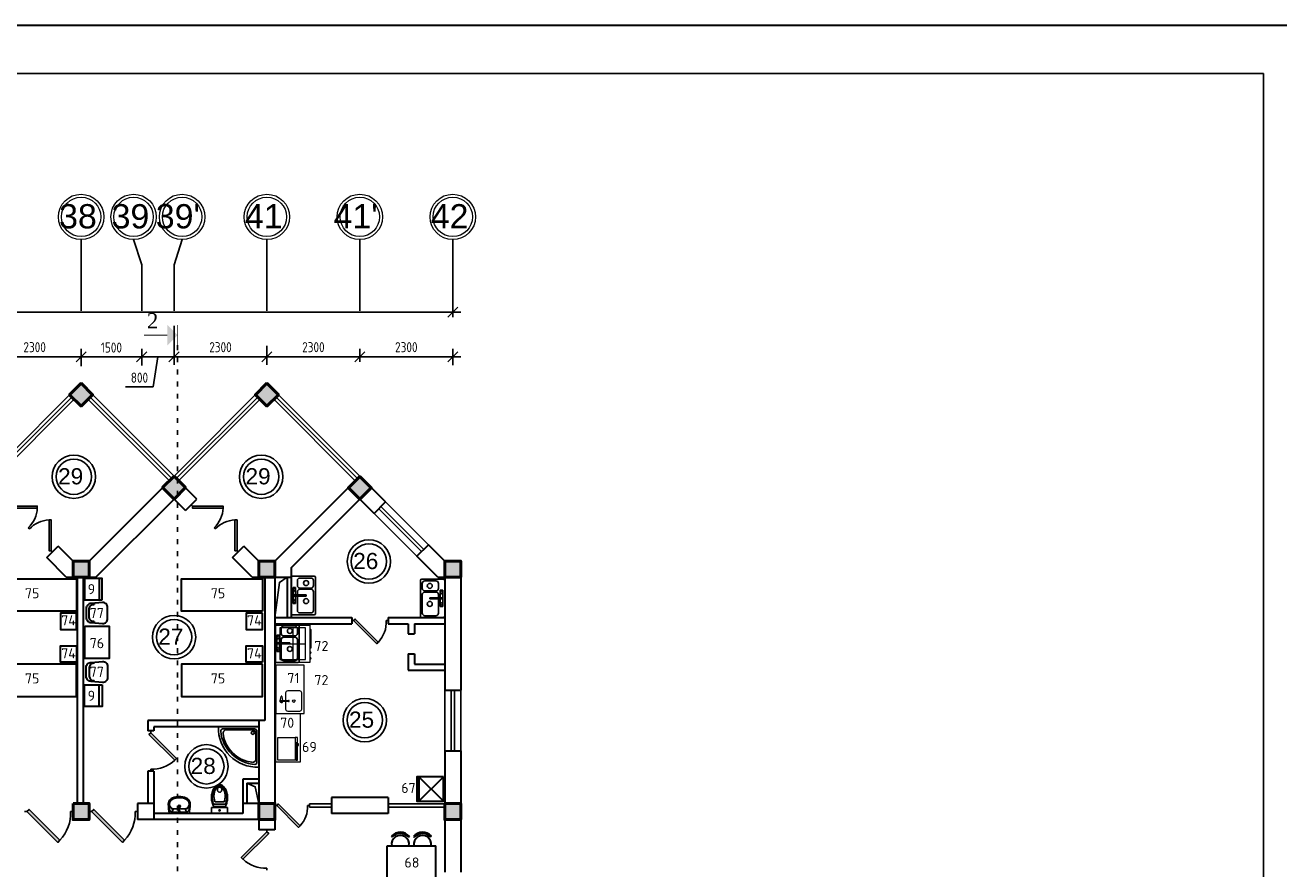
# Model space of a CAD drawing. Header units: millimetres. Extents: x 151654 to 877351, y 70322 to 154322.
# Tile 166 of 173: x 410765 to 441802, y 133434 to 154322. Entities that reach past the tile are written whole.
import ezdxf
from ezdxf.enums import TextEntityAlignment as Align

# ---------------------------------------------------------------- set-up
doc = ezdxf.new("R2010")
doc.units = ezdxf.units.MM
doc.linetypes.add('ACAD_ISO03W100', pattern=[30, 12, -18])
doc.linetypes.add('ACAD_ISO04W100', pattern=[30, 24, -3, 0, -3])
for name, color, linetype in [('kolonn', 7, 'Continuous'), ('os', 253, 'Continuous'), ('RENDER', 252, 'Continuous'), ('su', 7, 'Continuous')]:
    doc.layers.add(name, color=color, linetype=linetype)
for name, color, linetype, lineweight in [('технологич.о', 152, 'Continuous', 30), ('ТХ', 152, 'Continuous', 30), ('ТХ Вспомогательное оборудование', 86, 'Continuous', 9), ('ТХ Тепловое оборудование', 14, 'Continuous', 9)]:
    doc.layers.add(name, color=color, linetype=linetype, lineweight=lineweight)
doc.styles.add('GOST', font='isocpeur.ttf')
doc.styles.add('RomanS', font='times.ttf')
doc.styles.get("Standard").update_dxf_attribs({"font": 'arial.ttf'})
doc.styles.add('ГОСТ 2.304', font='CS_Gost2304.shx')
doc.dimstyles.new('СПДС', dxfattribs={"dimscale": 100, "dimtxt": 2.5, "dimasz": 2.5, "dimexe": 2, "dimexo": 0.625, "dimgap": 1, "dimtad": 1, "dimdec": 0, "dimtxsty": 'ГОСТ 2.304', "dimblk": 'OBLIQUE', "dimblk1": 'OBLIQUE', "dimblk2": 'OBLIQUE', "dimcen": 2.5, "dimdle": 2, "dimadec": 0, "dimazin": 2, "dimtfac": 0.75, "dimtdec": 4, "dimtmove": 1, "dimatfit": 3, "dimfxl": 1, "dimtfill": 1, "dimtolj": 1, "dimarcsym": 1})
pattern_1 = [(180, (-1150119.1421848, 2746708.3630537), (0, 0.00136125), [])]
pattern_2 = [(180, (-1150119.4463504, 2746785.3122192), (0, 0.00136125), [])]

# ---------------------------------------------------------------- blocks, each defined once
blk = doc.blocks.new('ghsdd')
at = {"ltscale": 50, "true_color": 0x757575}
h = blk.add_hatch(color=8, dxfattribs=at)
h.paths.add_polyline_path([(0, 200), (-200, 200), (-200, 0), (0, 0)])
h.paths.add_polyline_path([(200, 0), (200, 200), (0, 200), (0, 0)])
h.paths.add_polyline_path([(0, 0), (-200, 0), (-200, -200), (0, -200)])
h.paths.add_polyline_path([(0, 0), (0, -200), (200, -200), (200, 0)])
at = {"lineweight": 50, "ltscale": 50}
blk.add_lwpolyline([(200, 200), (200, -200), (-200, -200), (-200, 200), (200, 200)], dxfattribs=at)
blk = doc.blocks.new('Podd_igl_as100x100')
for p, q in [((0, 1000), (0, 0)), ((-80, 808), (-80, 153)), ((-54, 897), (-54, 104)), ((0, 0), (-1000, 0)), ((-106, 50), (-891, 50)), ((-158, 74), (-799, 73))]:
    blk.add_line(p, q)
blk.add_circle((-152, 149), 37.8)
for centre, radius, start, end in [((-42, 42), 959, 87.5145, 182.4855), ((-22, 34), 914, 95.7508, 176.1666), ((-109, 889), 55.4, 7.9715, 94.7418), ((-67, 71), 821, 97.4497, 172.9032), ((-160, 806), 80.2, 1.4931, 100.036), ((-891, 93), 43.1, 176.352, 270.7469), ((-799, 157), 84.3, 169.7158, 269.999), ((-155, 149), 75.6, 267.8648, 3.2153), ((-107, 102), 52.6, 270.31, 1.996)]:
    blk.add_arc(centre, radius, start, end)
blk = doc.blocks.new('UM_8')
for p, q in [((244, 0), (-244, 0)), ((-182, -45), (-146, -110)), ((175, -30), (-175, -30)), ((142, -120), (-132, -120)), ((35, -180), (-35, -180)), ((27, -61), (-27, -61)), ((0, -88), (0, -34)), ((0, -145), (0, -215)), ((182, -45), (146, -110))]:
    blk.add_line(p, q)
for centre, radius in [((0, -180), 27), ((0, -61), 17), ((0, -180), 17)]:
    blk.add_circle(centre, radius)
for centre, radius, start, end in [((-244, 0), 0.5, 90, 167.3206), ((244, 0), 0.5, 12.6794, 90), ((-104, -234), 169, 178.312, 234.1043), ((894, -257), 1167, 167.3206, 178.6525), ((-273, -229), 0.5, 358.312, 358.6525), ((68, -206), 330, 154.5977, 180.3349), ((-104, -233), 138, 141.0504, 245.2718), ((-175, -90), 60, 90, 154.5977), ((-104, -233), 148, 141.0504, 147.7493), ((-139, -232), 123, 98.7111, 129.9424), ((-139, -232), 113, 86.1548, 129.9424), ((139, -232), 113, 50.0576, 93.8452), ((139, -232), 123, 50.0576, 81.2889), ((104, -233), 138, 294.7282, 38.9496), ((175, -90), 60, 25.4023, 90), ((104, -234), 169, 305.8957, 1.688), ((104, -233), 148, 32.2507, 38.9496), ((-68, -206), 330, 359.6651, 25.4023), ((-894, -257), 1167, 1.3475, 12.6794), ((273, -229), 0.5, 181.3475, 181.688), ((-27, -71), 347, 239.6448, 267.5368), ((-27, -71), 317, 244.8898, 267.5368), ((0, 80), 500, 265.1692, 274.8308), ((0, 80), 470, 265.1692, 274.8308), ((27, -71), 317, 272.4632, 300.3552), ((27, -71), 347, 272.4632, 300.3552)]:
    blk.add_arc(centre, radius, start, end)
blk = doc.blocks.new('Mojka_1')
for p, q in [((-600, 446), (-600, -446)), ((-31, 477), (-569, 477)), ((-554, 369), (-554, 246)), ((-492, 431), (-215, 431)), ((-154, 369), (-154, 246)), ((0, -446), (0, 446)), ((-554, -369), (-554, 92)), ((-215, 185), (-492, 185)), ((-492, 154), (-215, 154)), ((-369, -15), (-369, 15)), ((-369, 15), (-62, 15)), ((-154, 92), (-154, 15)), ((-108, 15), (-108, 200)), ((-108, 200), (-46, 200)), ((-62, 15), (-62, -15)), ((-46, 200), (-46, -200)), ((-62, -15), (-369, -15)), ((-154, -15), (-154, -369)), ((-108, -200), (-108, -15)), ((-46, -200), (-108, -200)), ((-569, -477), (-31, -477)), ((-215, -431), (-492, -431))]:
    blk.add_line(p, q)
for centre, radius in [((-369, 308), 61.6), ((-77, 139), 30.8), ((-369, -139), 61.6), ((-77, -139), 30.8)]:
    blk.add_circle(centre, radius)
for centre, radius, start, end in [((-569, 446), 30.8, 90, 180), ((-492, 369), 61.6, 90, 180), ((-215, 369), 61.6, 0, 90), ((-31, 446), 30.8, 0, 90), ((-492, 246), 61.6, 180, 270), ((-492, 92), 61.6, 90, 180), ((-215, 246), 61.6, 270.0001, 0), ((-215, 92), 61.6, 0, 90), ((-569, -446), 30.8, 180, 270), ((-492, -369), 61.6, 180, 270), ((-215, -369), 61.6, 270.0001, 0), ((-31, -446), 30.8, 270.0001, 0)]:
    blk.add_arc(centre, radius, start, end)
blk = doc.blocks.new('UniTAZZ_3')
for p, q in [((-293, -112), (-293, 112)), ((-230, -144), (-230, 144)), ((-178, -144), (-178, 144)), ((-152, 200), (-152, -200)), ((0, 200), (-152, 200)), ((0, -200), (0, 200)), ((-152, -200), (0, -200))]:
    blk.add_line(p, q)
blk.add_circle((-76, 0), 17)
for centre, radius, start, end in [((-581, 0), 131, 146.9765, 180), ((-581, 0), 131, 180, 213.0235), ((-493, -57), 235, 122.5078, 146.9765), ((-564, 0), 117, 146.9765, 180), ((-575, 0), 87.7, 145.7058, 180), ((-575, 0), 87.7, 180, 214.2942), ((-485, -51), 211, 122.5078, 146.9765), ((-610, 0), 46, 153.6325, 180), ((-610, 0), 46, 180, 206.3675), ((-600, -5), 56.5, 129.8827, 153.6325), ((-507, -46), 170, 121.2723, 145.7058), ((-594, -12), 66, 109.092, 129.8827), ((-435, -148), 343, 104.7867, 122.5078), ((-590, -23), 78.1, 90, 109.092), ((-433, -133), 308, 104.7867, 122.5078), ((-462, -121), 257, 104.1209, 121.2723), ((-590, -23), 78.1, 70.908, 90), ((-586, -12), 66, 50.1173, 70.908), ((-580, -5), 56.5, 26.3675, 50.1173), ((-571, 0), 46, 0, 26.3675), ((-571, 0), 46, 333.6325, 0), ((-432, -238), 378, 90, 104.1209), ((-397, -291), 491, 90, 104.7867), ((-399, -261), 441, 90, 104.7867), ((-432, -238), 378, 75.8791, 90), ((-399, -261), 441, 75.2133, 90), ((-397, -291), 491, 75.2133, 90), ((-403, -121), 257, 64.7964, 75.8791), ((-365, -133), 308, 63.9053, 75.2133), ((-359, -148), 343, 58.1489, 75.2133), ((-493, 57), 235, 213.0235, 237.4922), ((-564, 0), 117, 180, 213.0235), ((-485, 51), 211, 213.0235, 237.4922), ((-600, 5), 56.5, 206.3675, 230.1173), ((-507, 47), 170, 214.2942, 238.7277), ((-594, 12), 66, 230.1173, 250.908), ((-435, 148), 343, 237.4922, 255.2133), ((-590, 24), 78.1, 250.908, 270), ((-433, 132), 308, 237.4922, 255.2133), ((-462, 121), 257, 238.7277, 255.8791), ((-590, 24), 78.1, 270, 289.092), ((-586, 12), 66, 289.092, 309.8827), ((-580, 5), 56.5, 309.8827, 333.6325), ((-432, 238), 378, 255.8791, 270), ((-397, 291), 491, 255.2133, 270), ((-399, 261), 441, 255.2133, 270), ((-432, 238), 378, 270, 284.1209), ((-399, 261), 441, 270, 284.7867), ((-397, 291), 491, 270, 284.7867), ((-403, 121), 257, 284.1209, 295.2036), ((-365, 132), 308, 284.7867, 296.0947), ((-359, 148), 343, 284.7867, 301.8511)]:
    blk.add_arc(centre, radius, start, end)
blk = doc.blocks.new('jfgjhsdf')
blk.add_hatch(color=1).paths.add_polyline_path([(-593, 731), (-637, 687), (0, 50), (44, 94)])
at = {"color": 1}
for p, q in [((0, 1000), (0, 950)), ((0, 50), (0, 0))]:
    blk.add_line(p, q, dxfattribs=at)
blk.add_lwpolyline([(0, 50), (-637, 687), (-593, 731), (44, 94), (0, 50)], dxfattribs=at)
blk.add_arc((-33, 130), 821, 87.662, 132.9147, dxfattribs=at)
blk = doc.blocks.new('_Oblique')
at = {"color": 0, "linetype": 'ByBlock', "lineweight": -2}
blk.add_line((-0.5, -0.5), (0.5, 0.5), dxfattribs=at)
blk = doc.blocks.new('*D1217')
at = {"color": 0, "lineweight": -2, "transparency": 16777216}
for p, q in [((409852, 145880), (409852, 146309)), ((412152, 145880), (412152, 146309)), ((409652, 146109), (412352, 146109))]:
    blk.add_line(p, q, dxfattribs=at)
at = {"color": 0, "lineweight": -2, "transparency": 16777216, "xscale": 250, "yscale": 250, "zscale": 250, "rotation": 180}
blk.add_blockref('_Oblique', (409852, 146109), dxfattribs=at)
at = {"color": 0, "lineweight": -2, "transparency": 16777216, "xscale": 250, "yscale": 250, "zscale": 250}
blk.add_blockref('_Oblique', (412152, 146109), dxfattribs=at)
at = {"color": 0, "transparency": 16777216, "insert": (411002, 146349), "char_height": 250, "attachment_point": 5, "style": 'ГОСТ 2.304', "bg_fill": 3, "box_fill_scale": 1.1, "bg_fill_color": 256, "bg_fill_true_color": 13158600, "bg_fill_transparency": 0}
blk.add_mtext('\\A1;2300', dxfattribs=at)
blk = doc.blocks.new('*D1218')
at = {"color": 0, "lineweight": -2, "transparency": 16777216}
for p, q in [((412152, 145880), (412152, 146309)), ((413652, 145893), (413652, 146309)), ((411952, 146109), (413852, 146109))]:
    blk.add_line(p, q, dxfattribs=at)
at = {"color": 0, "lineweight": -2, "transparency": 16777216, "xscale": 250, "yscale": 250, "zscale": 250, "rotation": 180}
blk.add_blockref('_Oblique', (412152, 146109), dxfattribs=at)
at = {"color": 0, "lineweight": -2, "transparency": 16777216, "xscale": 250, "yscale": 250, "zscale": 250}
blk.add_blockref('_Oblique', (413652, 146109), dxfattribs=at)
at = {"color": 0, "transparency": 16777216, "insert": (412902, 146340), "char_height": 250, "attachment_point": 5, "style": 'ГОСТ 2.304', "bg_fill": 3, "box_fill_scale": 1.1, "bg_fill_color": 256, "bg_fill_true_color": 13158600, "bg_fill_transparency": 0}
blk.add_mtext('\\A1;1500', dxfattribs=at)
blk = doc.blocks.new('*D1219')
at = {"color": 0, "lineweight": -2, "transparency": 16777216}
for p, q in [((414452, 146877), (414452, 145909)), ((413652, 145893), (413652, 146309)), ((413452, 146109), (414652, 146109)), ((414052, 146109), (413939, 145370)), ((413939, 145370), (413252, 145370))]:
    blk.add_line(p, q, dxfattribs=at)
at = {"color": 0, "lineweight": -2, "transparency": 16777216, "xscale": 250, "yscale": 250, "zscale": 250, "rotation": 180}
blk.add_blockref('_Oblique', (413652, 146109), dxfattribs=at)
at = {"color": 0, "lineweight": -2, "transparency": 16777216, "xscale": 250, "yscale": 250, "zscale": 250}
blk.add_blockref('_Oblique', (414452, 146109), dxfattribs=at)
at = {"color": 0, "transparency": 16777216, "insert": (413596, 145595), "char_height": 250, "attachment_point": 5, "style": 'ГОСТ 2.304', "bg_fill": 3, "box_fill_scale": 1.1, "bg_fill_color": 256, "bg_fill_true_color": 13158600, "bg_fill_transparency": 0}
blk.add_mtext('\\A1;800', dxfattribs=at)
blk = doc.blocks.new('*D1220')
at = {"color": 0, "lineweight": -2, "transparency": 16777216}
for p, q in [((414452, 146877), (414452, 145909)), ((416752, 146386), (416752, 145909)), ((414252, 146109), (416952, 146109))]:
    blk.add_line(p, q, dxfattribs=at)
at = {"color": 0, "lineweight": -2, "transparency": 16777216, "xscale": 250, "yscale": 250, "zscale": 250, "rotation": 180}
blk.add_blockref('_Oblique', (414452, 146109), dxfattribs=at)
at = {"color": 0, "lineweight": -2, "transparency": 16777216, "xscale": 250, "yscale": 250, "zscale": 250}
blk.add_blockref('_Oblique', (416752, 146109), dxfattribs=at)
at = {"color": 0, "transparency": 16777216, "insert": (415602, 146349), "char_height": 250, "attachment_point": 5, "style": 'ГОСТ 2.304', "bg_fill": 3, "box_fill_scale": 1.1, "bg_fill_color": 256, "bg_fill_true_color": 13158600, "bg_fill_transparency": 0}
blk.add_mtext('\\A1;2300', dxfattribs=at)
blk = doc.blocks.new('*D1221')
at = {"color": 0, "lineweight": -2, "transparency": 16777216}
for p, q in [((416752, 146386), (416752, 145909)), ((419052, 145988), (419052, 146309)), ((416552, 146109), (419252, 146109))]:
    blk.add_line(p, q, dxfattribs=at)
at = {"color": 0, "lineweight": -2, "transparency": 16777216, "xscale": 250, "yscale": 250, "zscale": 250, "rotation": 180}
blk.add_blockref('_Oblique', (416752, 146109), dxfattribs=at)
at = {"color": 0, "lineweight": -2, "transparency": 16777216, "xscale": 250, "yscale": 250, "zscale": 250}
blk.add_blockref('_Oblique', (419052, 146109), dxfattribs=at)
at = {"color": 0, "transparency": 16777216, "insert": (417902, 146349), "char_height": 250, "attachment_point": 5, "style": 'ГОСТ 2.304', "bg_fill": 3, "box_fill_scale": 1.1, "bg_fill_color": 256, "bg_fill_true_color": 13158600, "bg_fill_transparency": 0}
blk.add_mtext('\\A1;2300', dxfattribs=at)
blk = doc.blocks.new('*D1222')
at = {"color": 0, "lineweight": -2, "transparency": 16777216}
for p, q in [((419052, 145988), (419052, 146309)), ((421352, 145900), (421352, 146309)), ((418852, 146109), (421552, 146109))]:
    blk.add_line(p, q, dxfattribs=at)
at = {"color": 0, "lineweight": -2, "transparency": 16777216, "xscale": 250, "yscale": 250, "zscale": 250, "rotation": 180}
blk.add_blockref('_Oblique', (419052, 146109), dxfattribs=at)
at = {"color": 0, "lineweight": -2, "transparency": 16777216, "xscale": 250, "yscale": 250, "zscale": 250}
blk.add_blockref('_Oblique', (421352, 146109), dxfattribs=at)
at = {"color": 0, "transparency": 16777216, "insert": (420202, 146349), "char_height": 250, "attachment_point": 5, "style": 'ГОСТ 2.304', "bg_fill": 3, "box_fill_scale": 1.1, "bg_fill_color": 256, "bg_fill_true_color": 13158600, "bg_fill_transparency": 0}
blk.add_mtext('\\A1;2300', dxfattribs=at)
blk = doc.blocks.new('*D1223')
at = {"color": 0, "lineweight": -2, "transparency": 16777216}
for p, q in [((421552, 147215), (333952, 147215)), ((334152, 147093), (334152, 147415)), ((421352, 147093), (421352, 147415))]:
    blk.add_line(p, q, dxfattribs=at)
at = {"color": 0, "lineweight": -2, "transparency": 16777216, "xscale": 250, "yscale": 250, "zscale": 250, "rotation": 180}
blk.add_blockref('_Oblique', (334152, 147215), dxfattribs=at)
at = {"color": 0, "lineweight": -2, "transparency": 16777216, "xscale": 250, "yscale": 250, "zscale": 250}
blk.add_blockref('_Oblique', (421352, 147215), dxfattribs=at)
at = {"color": 0, "transparency": 16777216, "insert": (377752, 147450), "char_height": 250, "attachment_point": 5, "style": 'ГОСТ 2.304', "bg_fill": 3, "box_fill_scale": 1.1, "bg_fill_color": 256, "bg_fill_true_color": 13158600, "bg_fill_transparency": 0}
blk.add_mtext('\\A1;87200', dxfattribs=at)
blk = doc.blocks.new('A$Ca3148104')
at = {"layer": 'ТХ', "ltscale": 10000}
for p, q in [((-198, 241), (-198, 212)), ((-77, -109), (-77, 110)), ((-198, -212), (-198, -241))]:
    blk.add_line(p, q, dxfattribs=at)
blk.add_lwpolyline([(0, 0), (0, -111, -0.414214), (-123, -234), (-407, -260, -0.414214), (-531, -137), (-531, 0), (-531, 137, -0.414214), (-407, 261), (-123, 235, -0.414214), (0, 111)], format="xyb", close=True, dxfattribs=at)
blk.add_lwpolyline([(0, 0), (0, -111, -0.414214), (-123, -234), (-407, -260, -0.414214), (-531, -137), (-531, 0), (-531, 137, -0.414214), (-407, 261), (-123, 235, -0.414214), (0, 111)], format="xyb", close=True, dxfattribs=at)
for centre, start, end in [((-184, 107), 1.5461, 97.8479), ((-184, 107), 1.5461, 97.8479), ((-184, -106), 262.1321, 358.4339), ((-184, -106), 262.1321, 358.4339)]:
    blk.add_arc(centre, 107, start, end, dxfattribs=at)
blk = doc.blocks.new('Стол СТн-1200 серия 600')
at = {"layer": 'ТХ Вспомогательное оборудование'}
blk.add_lwpolyline([(0, 0), (1200, 0), (1200, 600), (0, 600)], close=True, dxfattribs=at)
blk = doc.blocks.new('Стол с ванной моечной СТВЛ-1200 серия 700')
at = {"layer": 'ТХ Вспомогательное оборудование', "color": 0}
blk.add_lwpolyline([(0, 0), (1200, 0), (1200, 700), (0, 700)], close=True, dxfattribs=at)
blk.add_lwpolyline([(295, 460), (110, 460, 0.414214), (60, 410), (60, 110, 0.414214), (110, 60), (510, 60, 0.414214), (560, 110), (560, 410, 0.414214), (510, 460), (325, 460)], format="xyb", dxfattribs=at)
for points in [[(295, 386), (295, 568)], [(314, 597), (423, 575)], [(325, 568), (325, 386)], [(423, 553), (325, 534)]]:
    blk.add_lwpolyline(points, dxfattribs=at)
blk.add_circle((310, 260), 32.2, dxfattribs=at)
for centre, radius, start, end in [((311, 567), 39.6, 36.9909, 246.4082), ((311, 568), 29.6, 85.3094, 236.7677), ((310, 568), 14.9, 0, 180), ((310, 386), 14.9, 180, 0), ((321, 554), 25.9, 278.1175, 319.312), ((423, 564), 10.9, 270, 90)]:
    blk.add_arc(centre, radius, start, end, dxfattribs=at)
blk = doc.blocks.new('Печь микроволновая MWP 1000-35E')
at = {"layer": 'ТХ Тепловое оборудование', "color": 0}
for points in [[(-560, -427), (-560, 0), (0, 0), (0, -428)], [(-127, -428), (-560, -428)], [(-199, -483), (-199, -505), (-161, -505), (-161, -483)]]:
    blk.add_lwpolyline(points, dxfattribs=at)
for points in [[(-560, -483), (-137, -483), (-137, -442), (-560, -442)], [(-127, -483), (0, -483), (0, -428), (-127, -428)]]:
    blk.add_lwpolyline(points, close=True, dxfattribs=at)
blk = doc.blocks.new('Плита электрическая  ПЭМ-4.010')
at = {"layer": 'ТХ Тепловое оборудование', "color": 0}
for points in [[(-930, -840), (0, -840), (0, 0), (-930, 0)], [(-857, -98), (-73, -98), (-73, -733), (-857, -733)]]:
    blk.add_lwpolyline(points, close=True, dxfattribs=at)
for points in [[(-465, -98), (-465, -733)], [(-857, -415), (-73, -415)]]:
    blk.add_lwpolyline(points, dxfattribs=at)
blk.add_lwpolyline([(-827, -840), (-827, -847, 0.414214), (-807, -867), (-427, -867), (-373, -867, 0.414214), (-353, -847), (-353, -840)], format="xyb", dxfattribs=at)
at = {"layer": 'ТХ Тепловое оборудование', "color": 0, "lineweight": 0}
for points in [[(-257, -855), (-274, -855), (-274, -840), (-215, -840), (-215, -855), (-232, -855)], [(-232, -855), (-239, -875), (-250, -875), (-257, -855)], [(-119, -855), (-136, -855), (-136, -840), (-77, -840), (-77, -855), (-94, -855)], [(-94, -855), (-101, -875), (-112, -875), (-119, -855)]]:
    blk.add_lwpolyline(points, dxfattribs=at)
blk = doc.blocks.new('A$C5e854ee6')
at = {"layer": 'ТХ', "ltscale": 100, "transparency": 33554687}
h = blk.add_hatch(dxfattribs=at)
h.set_pattern_fill('ANSI31', color=256, scale=0.01089, angle=135, style=0)
h.set_pattern_definition(pattern_1)
h.paths.add_polyline_path([(-68, 612), (-50, 632, 0.450465), (-494, 640), (-476, 620, -0.456497)])
h = blk.add_hatch(dxfattribs=at)
h.set_pattern_fill('ANSI31', color=256, scale=0.01089, angle=135, style=0)
h.set_pattern_definition(pattern_1)
h.paths.add_polyline_path([(68, 612), (50, 632, -0.450465), (494, 640), (476, 620, 0.456497)])
h = blk.add_hatch(dxfattribs=at)
h.set_pattern_fill('ANSI31', color=256, scale=0.01089, angle=135, style=0)
h.set_pattern_definition(pattern_2)
h.paths.add_polyline_path([(-50, -632), (-68, -612, -0.456497), (-476, -620), (-494, -640, 0.450465)])
h = blk.add_hatch(dxfattribs=at)
h.set_pattern_fill('ANSI31', color=256, scale=0.01089, angle=135, style=0)
h.set_pattern_definition(pattern_2)
h.paths.add_polyline_path([(50, -632), (68, -612, 0.456497), (476, -620), (494, -640, -0.450465)])
at = {"layer": 'RENDER'}
for p, q in [((-494, 640), (-476, 620)), ((-50, 632), (-68, 612)), ((50, 632), (68, 612)), ((494, 640), (476, 620)), ((-494, -640), (-476, -620)), ((494, -640), (476, -620))]:
    blk.add_line(p, q, dxfattribs=at)
at = {"layer": 'ТХ', "ltscale": 100, "transparency": 33554687}
for p, q in [((-600, 400), (-600, -400)), ((600, 400), (-600, 400)), ((-490, 400), (-489, 401)), ((490, 400), (489, 401)), ((600, 400), (600, -400)), ((600, -400), (-600, -400)), ((-50, -632), (-68, -612)), ((50, -632), (68, -612))]:
    blk.add_line(p, q, dxfattribs=at)
for centre, radius, start, end in [((-275, 440), 296, 40.4731, 137.4728), ((-275, 440), 296, 40.4731, 137.4728), ((-275, 440), 217, 349.5046, 190.4954), ((-275, 440), 270, 39.7979, 137.9442), ((275, 440), 296, 42.5272, 139.5269), ((275, 440), 296, 42.5272, 139.5269), ((275, 440), 217, 349.5046, 190.4954), ((275, 440), 270, 42.0558, 140.2021), ((-275, -440), 217, 169.5046, 10.4954), ((-275, -440), 270, 222.0558, 320.2021), ((275, -440), 217, 169.5046, 10.4954), ((275, -440), 270, 219.7979, 317.9442), ((-275, -440), 296, 222.5272, 319.5269), ((275, -440), 296, 220.4731, 317.4728)]:
    blk.add_arc(centre, radius, start, end, dxfattribs=at)

msp = doc.modelspace()

# ---------------------------------------------------------------- hatches: boundary and pattern name
msp.add_hatch(color=256).paths.add_polyline_path([(414282.5, 146388.4), (414539.9, 146645.8), (414282.5, 146903.2)])

# ---------------------------------------------------------------- linework, layer by layer
at = {"color": 1, "linetype": 'ACAD_ISO03W100', "ltscale": 10}
msp.add_line((414539.9, 146395.8), (414539.9, 124715.4), dxfattribs=at)
for p, q in [((409851.5, 143154.5), (412151.5, 145454.5)), ((414451.5, 143154.5), (412151.5, 145454.5)), ((414451.5, 143154.5), (416751.5, 145454.5)), ((419051.5, 143154.5), (416751.5, 145454.5))]:
    msp.add_line(p, q)
at = {"color": 1}
for p, q in [((409908.1, 143097.9), (411925.3, 145115.1)), ((409964.7, 143041.4), (411981.8, 145058.5)), ((414338.4, 143041.4), (412321.2, 145058.5)), ((414395, 143097.9), (412377.8, 145115.1)), ((414508.1, 143097.9), (416525.3, 145115.1)), ((414564.7, 143041.4), (416581.8, 145058.5)), ((418938.4, 143041.4), (416921.2, 145058.5)), ((418995, 143097.9), (416977.8, 145115.1)), ((420748.6, 141457.4), (419687.9, 142518.1)), ((419405.1, 142235.3), (420465.7, 141174.6)), ((419518.2, 142348.4), (420578.9, 141287.7)), ((420635.5, 141344.3), (419574.8, 142405)), ((421151.5, 136354.5), (421151.5, 137854.5)), ((421311.5, 136354.5), (421311.5, 137854.5)), ((421391.5, 137854.5), (421391.5, 136354.5)), ((421551.5, 137854.5), (421551.5, 136354.5)), ((417801.5, 135044.5), (418351.5, 135044.5)), ((417801.5, 135044.5), (417801.5, 134964.5)), ((419751.5, 135044.5), (421151.5, 135044.5)), ((417801.5, 134964.5), (418351.5, 134964.5)), ((419751.5, 134964.5), (421151.5, 134964.5))]:
    msp.add_line(p, q, dxfattribs=at)
at = {"lineweight": 30}
for p, q in [((412351.5, 141054.5), (414451.5, 143154.5)), ((415017.2, 142588.8), (414451.5, 143154.5)), ((416951.5, 141054.5), (419051.5, 143154.5)), ((419687.9, 142518.1), (419051.5, 143154.5)), ((412517.2, 140654.5), (414451.5, 142588.8)), ((414734.4, 142306), (414451.5, 142588.8)), ((414734.4, 142306), (415017.2, 142588.8)), ((417351.5, 140888.8), (419051.5, 142588.8)), ((419405.1, 142235.3), (419051.5, 142588.8)), ((419405.1, 142235.3), (419687.9, 142518.1)), ((411301.1, 141139.2), (411583.9, 141422.1)), ((411951.5, 141054.5), (411583.9, 141422.1)), ((415901.1, 141139.2), (416183.9, 141422.1)), ((416551.5, 141054.5), (416183.9, 141422.1)), ((420465.7, 141174.6), (420748.6, 141457.4)), ((421151.5, 141054.5), (420748.6, 141457.4)), ((411785.8, 140654.5), (411301.1, 141139.2)), ((411951.5, 141054.5), (412351.5, 141054.5)), ((416385.8, 140654.5), (415901.1, 141139.2)), ((416551.5, 141054.5), (416951.5, 141054.5)), ((420985.8, 140654.5), (420465.7, 141174.6)), ((421151.5, 141054.5), (421551.5, 141054.5)), ((421551.5, 141054.5), (421551.5, 137854.5)), ((411785.8, 140654.5), (412517.2, 140654.5)), ((412051.5, 140654.5), (412051.5, 135054.5)), ((412201.5, 140654.5), (412201.5, 135054.5)), ((416385.8, 140654.5), (416701.5, 140654.5)), ((416701.5, 140654.5), (416701.5, 137104.5)), ((416951.5, 140654.5), (416951.5, 134404.5)), ((416951.5, 140654.5), (417351.5, 140654.5)), ((417251.5, 140654.5), (417251.5, 139654.5)), ((417351.5, 140888.8), (417351.5, 139654.5)), ((420985.8, 140654.5), (421151.5, 140654.5)), ((421151.5, 140654.5), (421151.5, 137854.5)), ((416951.5, 139654.5), (418851.5, 139654.5)), ((416951.5, 139504.5), (418851.5, 139504.5)), ((418851.5, 139654.5), (418851.5, 139504.5)), ((419751.5, 139654.5), (421151.5, 139654.5)), ((419751.5, 139654.5), (419751.5, 139504.5)), ((419751.5, 139504.5), (420251.5, 139504.5)), ((420251.5, 139504.5), (420251.5, 139254.5)), ((420401.5, 139504.5), (421151.5, 139504.5)), ((420401.5, 139504.5), (420401.5, 139254.5)), ((420251.5, 139254.5), (420401.5, 139254.5)), ((420251.5, 138754.5), (420251.5, 138354.5)), ((420251.5, 138754.5), (420401.5, 138754.5)), ((420401.5, 138754.5), (420401.5, 138504.5)), ((420401.5, 138504.5), (421151.5, 138504.5)), ((420251.5, 138354.5), (421151.5, 138354.5)), ((421151.5, 137854.5), (421551.5, 137854.5)), ((413801.5, 137104.5), (413801.5, 136854.5)), ((416701.5, 137104.5), (413801.5, 137104.5)), ((413951.5, 136954.5), (413951.5, 136854.5)), ((416551.5, 136954.5), (413951.5, 136954.5)), ((416551.5, 137104.5), (416551.5, 135054.5)), ((413951.5, 136854.5), (413801.5, 136854.5)), ((421151.5, 136354.5), (421151.5, 133354.5)), ((421151.5, 136354.5), (421551.5, 136354.5)), ((421551.5, 136354.5), (421551.5, 133354.5)), ((413951.5, 135854.5), (413801.5, 135854.5)), ((413801.5, 135854.5), (413801.5, 135054.5)), ((413951.5, 135854.5), (413951.5, 134654.5)), ((416551.5, 135654.5), (416151.5, 135654.5)), ((416151.5, 135654.5), (416151.5, 134804.5)), ((416251.5, 135554.5), (416551.5, 135554.5)), ((416251.5, 135554.5), (416251.5, 135054.5)), ((412351.5, 135054.5), (411951.5, 135054.5)), ((411951.5, 135054.5), (411951.5, 134654.5)), ((412351.5, 135054.5), (412351.5, 134654.5)), ((413951.5, 135054.5), (413551.5, 135054.5)), ((413551.5, 135054.5), (413551.5, 134654.5)), ((416551.5, 135054.5), (416151.5, 135054.5)), ((418351.5, 135204.5), (418351.5, 134804.5)), ((419751.5, 135204.5), (418351.5, 135204.5)), ((419751.5, 135204.5), (419751.5, 134804.5)), ((416151.5, 134804.5), (413951.5, 134804.5)), ((419751.5, 134804.5), (418351.5, 134804.5)), ((412351.5, 134654.5), (411951.5, 134654.5)), ((416551.5, 134654.5), (413551.5, 134654.5)), ((416551.5, 134654.5), (416551.5, 134404.5)), ((416951.5, 134404.5), (416551.5, 134404.5))]:
    msp.add_line(p, q, dxfattribs=at)
at = {"color": 5, "lineweight": 30}
msp.add_lwpolyline([(323816.9, 70322.5), (323816.9, 154322.5), (442616.9, 154322.5), (442616.9, 70322.5)], close=True, dxfattribs=at)
msp.add_lwpolyline([(327816.9, 71522.5), (327816.9, 153122.5), (441416.9, 153122.5), (441416.9, 71522.5)], close=True)
for points, const_width in [([(414539.9, 146395.8), (414539.9, 146895.8)], 15), ([(414282.5, 146645.8), (413711.9, 146645.8)], 25)]:
    msp.add_lwpolyline(points, dxfattribs=dict(const_width=const_width))
at = {"lineweight": 30}
for points in [[(411868.7, 145171.7), (412151.5, 145454.5), (412434.4, 145171.7), (412151.5, 144888.8)], [(416468.7, 145171.7), (416751.5, 145454.5), (417034.4, 145171.7), (416751.5, 144888.8)]]:
    msp.add_lwpolyline(points, close=True, dxfattribs=at)
for points in [[(416951.5, 139654.5), (417060.7, 140526.3), (417251.5, 140654.5)], [(416551.5, 135054.5), (416463.4, 135466.3), (416251.5, 135554.5)]]:
    msp.add_lwpolyline(points)
at = {"color": 1}
for centre, radius in [((411971.7, 143142), 537), ((411971.7, 143142), 437), ((416610.6, 143142), 537), ((416610.6, 143142), 437), ((419276.7, 141044.5), 537), ((419276.7, 141044.5), 437), ((414452.4, 139172.2), 537), ((414452.4, 139172.2), 437), ((419173.5, 137117.7), 537), ((419173.5, 137117.7), 437), ((415252.7, 135972.6), 537), ((415252.7, 135972.6), 437)]:
    msp.add_circle(centre, radius, dxfattribs=at)
at = {"layer": 'os'}
for p, q in [((412151.5, 147510.7), (412151.5, 149010.7)), ((416751.5, 147510.7), (416751.5, 149010.7)), ((419051.5, 147510.7), (419051.5, 149010.7)), ((421351.5, 147510.7), (421351.5, 149010.7)), ((413651.5, 147510.7), (413651.5, 148386.2)), ((414451.5, 147510.7), (414451.5, 148386.2))]:
    msp.add_line(p, q, dxfattribs=at)
at = {"layer": 'os', "linetype": 'ACAD_ISO04W100', "ltscale": 40}
for p, q in [((412151.5, 147510.7), (412151.5, 147251.8)), ((413651.5, 147510.7), (413651.5, 147251.8)), ((414451.5, 147510.7), (414451.5, 147251.8)), ((416751.5, 147510.7), (416751.5, 147251.8)), ((419051.5, 147510.7), (419051.5, 147251.8)), ((421351.5, 147510.7), (421351.5, 147251.8))]:
    msp.add_line(p, q, dxfattribs=at)
at = {"layer": 'os', "color": 0}
for points in [[(413451.5, 149010.7), (413651.5, 148386.2)], [(414451.5, 148386.2), (414651.5, 149010.7)]]:
    msp.add_lwpolyline(points, dxfattribs=at)
at = {"layer": 'os', "color": 0, "lineweight": 0}
for centre, radius in [((412151.5, 149573.2), 562.5), ((412151.5, 149573.2), 487.5), ((413451.5, 149573.2), 562.5), ((413451.5, 149573.2), 487.5), ((414651.5, 149573.2), 562.5), ((414651.5, 149573.2), 487.5), ((416751.5, 149573.2), 562.5), ((416751.5, 149573.2), 487.5), ((419051.5, 149573.2), 562.5), ((419051.5, 149573.2), 487.5), ((421351.5, 149573.2), 562.5), ((421351.5, 149573.2), 487.5)]:
    msp.add_circle(centre, radius, dxfattribs=at)
at = {"layer": 'технологич.о', "ltscale": 2}
for points in [[(412677, 140091.8), (412677, 140621.8), (412237, 140621.8), (412237, 140091.8)], [(412677, 140091.8), (412677, 140621.8), (412599.7, 140621.8), (412599.7, 140091.8)], [(412677, 137986.5), (412677, 137456.5), (412237, 137456.5), (412237, 137986.5)], [(412677, 137986.5), (412677, 137456.5), (412599.7, 137456.5), (412599.7, 137986.5)]]:
    msp.add_lwpolyline(points, close=True, dxfattribs=at)
at = {"layer": 'ТХ', "ltscale": 100, "transparency": 33554687}
for p, q in [((421122.4, 135110.8), (420512.4, 135710.8)), ((421122.4, 135710.8), (420512.4, 135110.8)), ((420512.4, 135710.8), (420512.4, 135110.8))]:
    msp.add_line(p, q, dxfattribs=at)
at = {"layer": 'ТХ', "ltscale": 10000}
for points in [[(412041.1, 139812.8), (410041.1, 139812.8), (410041.1, 140612.8), (412041.1, 140612.8)], [(416641.1, 139812.8), (414641.1, 139812.8), (414641.1, 140612.8), (416641.1, 140612.8)], [(412041.1, 139762.8), (411641.1, 139762.8), (411641.1, 139362.8), (412041.1, 139362.8)], [(416641.1, 139762.8), (416241.1, 139762.8), (416241.1, 139362.8), (416641.1, 139362.8)], [(412244.3, 139439.2), (412844.3, 139439.2), (412844.3, 138639.2), (412244.3, 138639.2)], [(412041.1, 138554.5), (411641.1, 138554.5), (411641.1, 138954.5), (412041.1, 138954.5)], [(416641.1, 138554.5), (416241.1, 138554.5), (416241.1, 138954.5), (416641.1, 138954.5)], [(412041.1, 138504.5), (410041.1, 138504.5), (410041.1, 137704.5), (412041.1, 137704.5)], [(416641.1, 138504.5), (414641.1, 138504.5), (414641.1, 137704.5), (416641.1, 137704.5)]]:
    msp.add_lwpolyline(points, close=True, dxfattribs=at)
at = {"layer": 'ТХ', "ltscale": 100, "transparency": 33554687}
msp.add_lwpolyline([(421122.4, 135710.8), (420462.4, 135710.8), (420462.4, 135110.8), (421122.4, 135110.8)], close=True, dxfattribs=at)

# ---------------------------------------------------------------- block references
for p, xscale, yscale, zscale, rotation in [((410275.8, 142447.4), 0.8461538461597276, 0.8461538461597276, 0.8461538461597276, 224.9999999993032), ((414875.8, 142447.4), 0.8461538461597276, 0.8461538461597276, 0.8461538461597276, 224.9999999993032), ((411442.5, 141280.7), -0.8461538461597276, 0.8461538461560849, 0.8461538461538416, 44.9999999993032), ((416042.5, 141280.7), -0.8461538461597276, 0.8461538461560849, 0.8461538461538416, 44.9999999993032), ((418851.5, 139579.5), -0.8999999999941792, 0.8999999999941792, 0.9000000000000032, 270), ((416951.5, 135004.5), -0.8500000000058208, 0.8500000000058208, 0.8499999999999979, 270), ((410751.5, 134854.5), -1.19999999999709, 1.19999999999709, 1.2, 270), ((412351.5, 134854.5), -1.19999999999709, 1.19999999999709, 1.2, 270)]:
    msp.add_blockref('jfgjhsdf', p, dxfattribs=dict(xscale=xscale, yscale=yscale, zscale=zscale, rotation=rotation))
at = {"rotation": 180}
msp.add_blockref('jfgjhsdf', (413876.5, 136854.5), dxfattribs=at)
at = {"xscale": -1, "rotation": 180}
msp.add_blockref('jfgjhsdf', (416751.5, 134404.5), dxfattribs=at)
at = {"layer": 'kolonn', "rotation": 45}
for p in [(412151.5, 145171.7), (416751.5, 145171.7)]:
    msp.add_blockref('ghsdd', p, dxfattribs=at)
at = {"layer": 'kolonn', "xscale": -1, "rotation": 315}
for p in [(414451.5, 142871.7), (419051.5, 142867.7)]:
    msp.add_blockref('ghsdd', p, dxfattribs=at)
at = {"layer": 'kolonn', "xscale": -1}
for p in [(412151.5, 140854.5), (416751.5, 140854.5), (421351.5, 140854.5), (412151.5, 134854.5), (416751.5, 134854.5), (421351.5, 134854.5)]:
    msp.add_blockref('ghsdd', p, dxfattribs=at)
at = {"layer": 'su', "xscale": -1}
for p in [(417351.5, 140202.1), (416951.5, 139017.4)]:
    msp.add_blockref('Mojka_1', p, dxfattribs=at)
at = {"layer": 'su'}
msp.add_blockref('Mojka_1', (421151.5, 140132.1), dxfattribs=at)
for name, p, rotation in [('Podd_igl_as100x100', (416551.5, 136954.5), 90), ('UniTAZZ_3', (415579, 134804.5), 270), ('UM_8', (414582.6, 134804.5), 180)]:
    msp.add_blockref(name, p, dxfattribs=dict(at, rotation=rotation))
at = {"layer": 'технологич.о', "ltscale": 2, "rotation": 90.00000000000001}
msp.add_blockref('Печь микроволновая MWP 1000-35E', (417025.3, 136689.3), dxfattribs=at)
at = {"layer": 'ТХ', "ltscale": 10000, "xscale": -1}
msp.add_blockref('A$Ca3148104', (412277.5, 139767.6), dxfattribs=at)
at = {"layer": 'ТХ', "ltscale": 100, "transparency": 33554687, "xscale": -1}
for name, p, rotation in [('Плита электрическая  ПЭМ-4.010', (416975.3, 138540.7), 90), ('Стол СТн-1200 серия 600', (416975.3, 136079.3), 270)]:
    msp.add_blockref(name, p, dxfattribs=dict(at, rotation=rotation))
at = {"layer": 'ТХ', "ltscale": 10000, "rotation": 180}
for name, p in [('A$Ca3148104', (412277.5, 138310.7)), ('A$C5e854ee6', (420328.7, 133603.6))]:
    msp.add_blockref(name, p, dxfattribs=at)
at = {"layer": 'ТХ', "ltscale": 100, "transparency": 33554687, "rotation": 90.00000000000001}
msp.add_blockref('Стол с ванной моечной СТВЛ-1200 серия 700', (417675.3, 137279.3), dxfattribs=at)

# ---------------------------------------------------------------- texts
at = {"ltscale": 50}
for s, p in [("39'", (414001.8, 149289.6)), ("41'", (418401.8, 149289.6)), ('38', (411607.7, 149289.6)), ('39', (412907.7, 149289.6)), ('41', (416207.7, 149289.6)), ('42', (420807.7, 149289.6))]:
    msp.add_text(s, height=600, dxfattribs=at).set_placement(p)
at = {"color": 1, "style": 'RomanS'}
msp.add_text('2', height=379.7, dxfattribs=at).set_placement((413778.6, 146813.1))
at = {"color": 1}
for s, p in [('29', (411582.4, 142953.5)), ('29', (416221.3, 142953.5)), ('26', (418887.4, 140856)), ('27', (414063.1, 138983.7)), ('25', (418784.2, 136929.1)), ('28', (414863.4, 135784.1))]:
    msp.add_text(s, height=400, dxfattribs=at).set_placement(p)
at = {"style": 'GOST'}
for s, p in [('75', (410761.9, 140133.5)), ('9', (412314.2, 140234, 11.2)), ('75', (415361.9, 140133.5)), ('74', (411659.4, 139460.5)), ('77', (412365.8, 139642)), ('74', (416259.4, 139460.5)), ('76', (412365.8, 138896.7)), ('72', (417926.6, 138827.1)), ('74', (411659.4, 138647.2)), ('74', (416259.4, 138647.2)), ('77', (412365.8, 138186.4)), ('75', (410761.9, 138024.2)), ('75', (415361.9, 138024.2)), ('72', (417926.6, 137982.9)), ('9', (412314.2, 137594.3, 11.2)), ('67', (420076.3, 135314.1))]:
    msp.add_text(s, height=250, dxfattribs=at).set_placement(p)
for s, p in [('71', (417557.3, 138033.2)), ('68', (420525.8, 133467))]:
    msp.add_text(s, height=250, dxfattribs=at).set_placement(p, align=Align.RIGHT)
at = {"ltscale": 100, "transparency": 33554687, "style": 'GOST'}
for s, p in [('70', (417080, 136926.3)), ('69', (417621.8, 136328.3))]:
    msp.add_text(s, height=250, dxfattribs=at).set_placement(p)

# ---------------------------------------------------------------- next in the draw order: dimensions: what is measured, and where the dimension line sits
dim = msp.add_linear_dim(base=(412151.5, 146109.4), p1=(409851.5, 145818), p2=(412151.5, 145818), dimstyle='СПДС')
dim.commit()
dim.dimension.update_dxf_attribs({"geometry": '*D1217', "text_midpoint": (411001.5, 146349.3)})

# ---------------------------------------------------------------- next in the draw order: dimensions: what is measured, and where the dimension line sits
dim = msp.add_linear_dim(base=(413651.5, 146109.4), p1=(412151.5, 145818), p2=(413651.5, 145830.3), dimstyle='СПДС')
dim.commit()
dim.dimension.update_dxf_attribs({"geometry": '*D1218', "text_midpoint": (412901.5, 146339.6)})

# ---------------------------------------------------------------- next in the draw order: dimensions: what is measured, and where the dimension line sits
dim = msp.add_linear_dim(base=(414451.5, 146109.4), p1=(413651.5, 145830.3), p2=(414451.5, 146939.8), dimstyle='СПДС')
dim.commit()
dim.dimension.update_dxf_attribs({"geometry": '*D1219', "text_midpoint": (413839.3, 145369.7), "dimtype": 160})

# ---------------------------------------------------------------- next in the draw order: dimensions: what is measured, and where the dimension line sits
dim = msp.add_linear_dim(base=(416751.5, 146109.4), p1=(414451.5, 146939.8), p2=(416751.5, 146448.8), dimstyle='СПДС')
dim.commit()
dim.dimension.update_dxf_attribs({"geometry": '*D1220', "text_midpoint": (415601.5, 146349.3)})

# ---------------------------------------------------------------- next in the draw order: dimensions: what is measured, and where the dimension line sits
for base, p1, p2, picture, middle in [((334151.5, 147215.5), (421351.5, 147030.7), (334151.5, 147030.7), '*D1223', (377751.5, 147450.2)), ((419051.5, 146109.4), (416751.5, 146448.8), (419051.5, 145925.2), '*D1221', (417901.5, 146349.3))]:
    dim = msp.add_linear_dim(base=base, p1=p1, p2=p2, dimstyle='СПДС')
    dim.commit()
    dim.dimension.update_dxf_attribs({"geometry": picture, "text_midpoint": middle})

# ---------------------------------------------------------------- next in the draw order: dimensions: what is measured, and where the dimension line sits
dim = msp.add_linear_dim(base=(421351.5, 146109.4), p1=(419051.5, 145925.2), p2=(421351.5, 145837.6), dimstyle='СПДС')
dim.commit()
dim.dimension.update_dxf_attribs({"geometry": '*D1222', "text_midpoint": (420201.5, 146349.3)})

doc.saveas('drawing.dxf')
